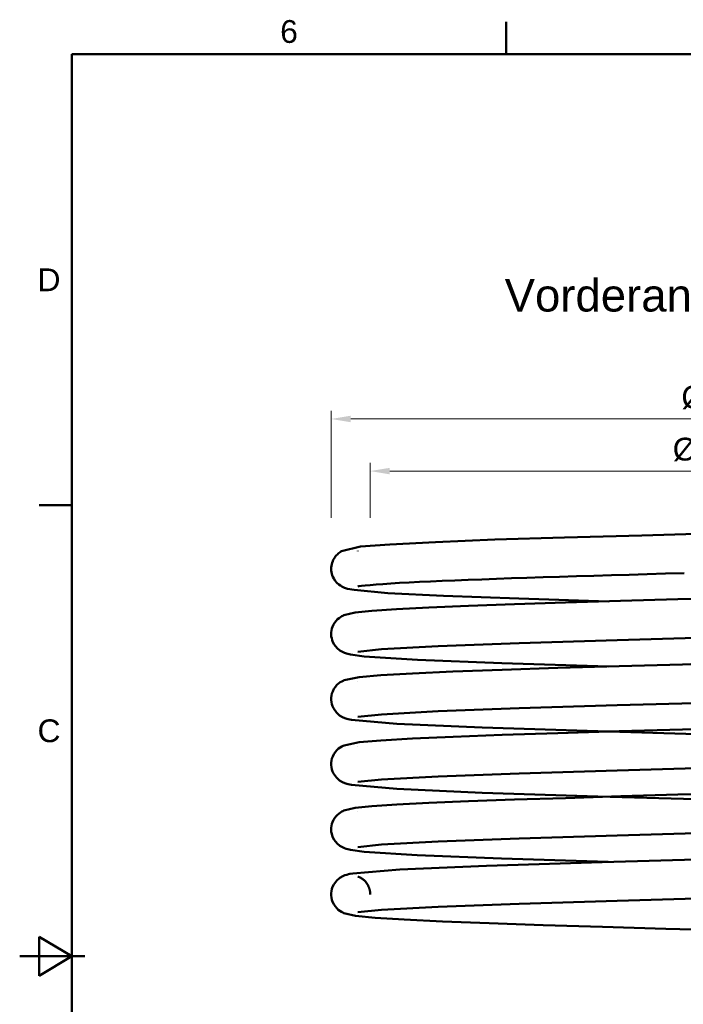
# Model space of a CAD drawing. Header units: inches. Extents: x 0.8 to 17.2, y 0.6 to 12.1.
# Tile 2 of 7: x 0.8 to 4.8, y 6.1 to 12. Entities that reach past the tile are written whole.
import ezdxf
from ezdxf.enums import TextEntityAlignment as Align

# ---------------------------------------------------------------- set-up
doc = ezdxf.new("R2010")
doc.units = ezdxf.units.IN
doc.header["$MEASUREMENT"] = 0
for name, color, linetype, lineweight in [('BEMASSUNG', 7, 'Continuous', 18), ('RAHMEN', 7, 'Continuous', 50), ('SICHTKANTE', 7, 'Continuous', 50), ('TEXT', 7, 'Continuous', 18)]:
    doc.layers.add(name, color=color, linetype=linetype, lineweight=lineweight)
doc.styles.add('ISO_14', font='arial.ttf')
doc.styles.add('ISO_20', font='arial.ttf')
doc.styles.add('ISO_DWG_RFN', font='arial.ttf')
doc.dimstyles.new('DWG_RFN', dxfattribs={"dimtxt": 0.137795, "dimasz": 0.11811, "dimexe": 0.049213, "dimexo": 0.031496, "dimgap": 0.031496, "dimtad": 1, "dimlfac": 25.4, "dimtxsty": 'ISO_DWG_RFN', "dimcen": 2.5, "dimclrd": 7, "dimclre": 7, "dimclrt": 7, "dimadec": 1, "dimazin": 3, "dimtfac": 1, "dimtmove": 0, "dimatfit": 3, "dimfxl": 0, "dimlwd": 18, "dimlwe": 18})

# ---------------------------------------------------------------- blocks, each defined once
blk = doc.blocks.new('*D10')
at = {"layer": 'BEMASSUNG', "color": 7, "lineweight": 18, "transparency": 16777216}
for p, q in [((2.937, 8.9941), (2.937, 9.3268)), ((7.2065, 8.9937), (7.2065, 9.3268)), ((3.0551, 9.2776), (7.0884, 9.2776))]:
    blk.add_line(p, q, dxfattribs=at)
at = {"layer": 'BEMASSUNG', "color": 7, "transparency": 16777216}
for points in [[(3.0551, 9.2972), (3.0551, 9.2579), (2.937, 9.2776)], [(7.0884, 9.2972), (7.0884, 9.2579), (7.2065, 9.2776)]]:
    blk.add_solid(points, dxfattribs=at)
at = {"layer": 'Defpoints', "color": 0, "transparency": 16777216}
for p in [(7.2065, 9.2776), (2.937, 8.9626), (7.2065, 8.9622)]:
    blk.add_point(p, dxfattribs=at)
at = {"layer": 'BEMASSUNG', "color": 7, "lineweight": 18, "transparency": 16777216, "insert": (4.7645, 9.4792), "char_height": 0.137795, "attachment_point": 1, "style": 'ISO_DWG_RFN'}
blk.add_mtext('\\A1;{Ø54,20}', dxfattribs=at)
blk = doc.blocks.new('*D11')
at = {"layer": 'BEMASSUNG', "color": 7, "lineweight": 18, "transparency": 16777216}
for p, q in [((2.7008, 8.9941), (2.7008, 9.6417)), ((2.8189, 9.5925), (7.3228, 9.5925)), ((7.4409, 8.9941), (7.4409, 9.6417))]:
    blk.add_line(p, q, dxfattribs=at)
at = {"layer": 'BEMASSUNG', "color": 7, "transparency": 16777216}
for points in [[(2.8189, 9.6122), (2.8189, 9.5728), (2.7008, 9.5925)], [(7.3228, 9.6122), (7.3228, 9.5728), (7.4409, 9.5925)]]:
    blk.add_solid(points, dxfattribs=at)
at = {"layer": 'Defpoints', "color": 0, "transparency": 16777216}
for p in [(7.4409, 9.5925), (2.7008, 8.9626), (7.4409, 8.9626)]:
    blk.add_point(p, dxfattribs=at)
at = {"layer": 'BEMASSUNG', "color": 7, "lineweight": 18, "transparency": 16777216, "insert": (4.8169, 9.7941), "char_height": 0.137795, "attachment_point": 1, "style": 'ISO_DWG_RFN'}
blk.add_mtext('\\A1;{Ø2,37}', dxfattribs=at)

msp = doc.modelspace()

# ---------------------------------------------------------------- linework, layer by layer
at = {"layer": 'RAHMEN'}
for p, q in [((3.75853, 11.79724), (3.75853, 11.99409)), ((16.88189, 11.79724), (1.13386, 11.79724)), ((1.13386, 11.79724), (1.13386, 0.89173)), ((1.13386, 9.07087), (0.93701, 9.07087)), ((1.13386, 6.34449), (0.93701, 6.4626)), ((0.93701, 6.4626), (0.93701, 6.22638)), ((0.8189, 6.34449), (1.2126, 6.34449)), ((1.13386, 6.34449), (0.93701, 6.34449)), ((0.93701, 6.22638), (1.13386, 6.34449))]:
    msp.add_line(p, q, dxfattribs=at)
at = {"layer": 'SICHTKANTE'}
for p, q in [((4.11073, 8.87588), (3.68975, 8.86322)), ((4.57824, 8.88898), (4.11073, 8.87588)), ((5.07395, 8.90387), (4.57824, 8.88898)), ((2.87865, 8.82152), (2.76406, 8.79322)), ((3.05555, 8.83298), (2.87865, 8.82152)), ((3.33116, 8.84827), (3.05555, 8.83298)), ((3.68975, 8.86322), (3.33116, 8.84827)), ((2.72257, 8.75595), (2.71788, 8.74875)), ((2.7276, 8.76263), (2.72257, 8.75595)), ((2.73287, 8.76873), (2.7276, 8.76263)), ((2.73827, 8.77425), (2.73287, 8.76873)), ((2.74372, 8.77915), (2.73827, 8.77425)), ((2.74911, 8.78347), (2.74372, 8.77915)), ((2.75435, 8.78723), (2.74911, 8.78347)), ((2.75937, 8.79046), (2.75435, 8.78723)), ((2.76406, 8.79322), (2.75937, 8.79046)), ((2.86153, 8.79461), (2.86154, 8.7946)), ((2.86154, 8.7946), (2.86155, 8.7946)), ((2.86155, 8.7946), (2.86156, 8.79459)), ((2.86156, 8.79459), (2.86157, 8.79459)), ((2.86157, 8.79459), (2.86158, 8.79458)), ((2.86158, 8.79458), (2.86159, 8.79458)), ((2.86159, 8.79458), (2.8616, 8.79458)), ((2.8616, 8.79458), (2.86161, 8.79457)), ((2.86161, 8.79457), (2.86163, 8.79457)), ((2.86163, 8.79457), (2.86164, 8.79456)), ((2.86164, 8.79456), (2.86165, 8.79456)), ((2.86165, 8.79456), (2.86167, 8.79455)), ((2.86167, 8.79455), (2.86168, 8.79455)), ((2.86168, 8.79455), (2.8617, 8.79454)), ((2.8617, 8.79454), (2.86171, 8.79454)), ((2.86171, 8.79454), (2.86173, 8.79453)), ((2.86173, 8.79453), (2.86174, 8.79453)), ((2.86174, 8.79453), (2.86176, 8.79452)), ((2.86176, 8.79452), (2.86178, 8.79452)), ((2.86178, 8.79452), (2.86179, 8.79451)), ((2.86179, 8.79451), (2.86181, 8.79451)), ((2.86181, 8.79451), (2.86183, 8.7945)), ((2.86183, 8.7945), (2.86185, 8.7945)), ((2.86185, 8.7945), (2.86187, 8.79449)), ((2.86187, 8.79449), (2.86189, 8.79449)), ((2.86189, 8.79449), (2.86191, 8.79448)), ((2.86191, 8.79448), (2.86193, 8.79448)), ((2.86193, 8.79448), (2.86195, 8.79447)), ((2.86195, 8.79447), (2.86197, 8.79446)), ((2.86197, 8.79446), (2.86199, 8.79446)), ((2.86199, 8.79446), (2.86201, 8.79445)), ((2.86201, 8.79445), (2.86204, 8.79445)), ((2.86204, 8.79445), (2.86206, 8.79444)), ((2.86206, 8.79444), (2.86208, 8.79444)), ((2.86208, 8.79444), (2.86211, 8.79443)), ((2.86211, 8.79443), (2.86213, 8.79442)), ((2.86213, 8.79442), (2.86216, 8.79442)), ((2.86216, 8.79442), (2.86218, 8.79441)), ((2.86218, 8.79441), (2.86221, 8.7944)), ((2.86221, 8.7944), (2.86223, 8.7944)), ((2.86223, 8.7944), (2.86226, 8.79439)), ((2.86226, 8.79439), (2.86229, 8.79439)), ((2.86229, 8.79439), (2.86231, 8.79438)), ((2.86231, 8.79438), (2.86234, 8.79437)), ((2.86234, 8.79437), (2.86237, 8.79437)), ((2.86237, 8.79437), (2.8624, 8.79436)), ((2.8624, 8.79436), (2.86243, 8.79435)), ((2.86243, 8.79435), (2.86246, 8.79434)), ((2.70108, 8.69541), (2.70079, 8.68564)), ((2.70216, 8.7051), (2.70108, 8.69541)), ((2.70402, 8.71464), (2.70216, 8.7051)), ((2.70661, 8.72393), (2.70402, 8.71464)), ((2.70992, 8.73291), (2.70661, 8.72393)), ((2.71364, 8.74107), (2.70992, 8.73291)), ((2.71788, 8.74875), (2.71364, 8.74107)), ((2.70079, 8.68564), (2.7013, 8.67589)), ((2.7013, 8.67589), (2.7026, 8.66624)), ((2.7026, 8.66624), (2.70467, 8.65676)), ((2.70467, 8.65676), (2.70747, 8.64754)), ((2.70747, 8.64754), (2.71096, 8.63867)), ((2.71096, 8.63867), (2.7159, 8.6286)), ((3.88395, 8.63239), (3.78991, 8.62926)), ((3.98096, 8.63554), (3.88395, 8.63239)), ((4.08068, 8.63869), (3.98096, 8.63554)), ((4.18285, 8.64185), (4.08068, 8.63869)), ((4.28722, 8.64501), (4.18285, 8.64185)), ((4.39352, 8.64817), (4.28722, 8.64501)), ((4.50149, 8.65132), (4.39352, 8.64817)), ((4.61085, 8.65446), (4.50149, 8.65132)), ((4.72134, 8.65758), (4.61085, 8.65446)), ((4.83269, 8.6607), (4.72134, 8.65758)), ((2.7159, 8.6286), (2.7252, 8.6144)), ((2.7252, 8.6144), (2.73571, 8.60237)), ((2.73571, 8.60237), (2.74641, 8.59269)), ((2.74641, 8.59269), (2.75662, 8.58523)), ((2.75662, 8.58523), (2.76596, 8.57969)), ((2.76596, 8.57969), (2.77426, 8.57564)), ((2.77426, 8.57564), (2.78156, 8.57263)), ((2.78156, 8.57263), (2.788, 8.57026)), ((2.86863, 8.58088), (2.86153, 8.57941)), ((2.88395, 8.58305), (2.86863, 8.58088)), ((2.90668, 8.58567), (2.88395, 8.58305)), ((2.93621, 8.58859), (2.90668, 8.58567)), ((2.97202, 8.59166), (2.93621, 8.58859)), ((3.01373, 8.59482), (2.97202, 8.59166)), ((3.061, 8.59801), (3.01373, 8.59482)), ((3.11355, 8.6012), (3.061, 8.59801)), ((3.17115, 8.60437), (3.11355, 8.6012)), ((3.2336, 8.60751), (3.17115, 8.60437)), ((3.30069, 8.61063), (3.2336, 8.60751)), ((3.37223, 8.61373), (3.30069, 8.61063)), ((3.44804, 8.61683), (3.37223, 8.61373)), ((3.52792, 8.61992), (3.44804, 8.61683)), ((3.61167, 8.62302), (3.52792, 8.61992)), ((3.69907, 8.62613), (3.61167, 8.62302)), ((3.78991, 8.62926), (3.69907, 8.62613)), ((2.788, 8.57026), (2.7938, 8.56828)), ((2.7938, 8.56828), (2.7992, 8.56662)), ((2.7992, 8.56662), (2.83981, 8.55879)), ((2.83981, 8.55879), (3.0432, 8.54015)), ((3.0432, 8.54015), (3.3801, 8.52368)), ((3.3801, 8.52368), (3.83516, 8.50704)), ((5.18562, 8.51315), (4.79532, 8.50314)), ((3.29136, 8.45278), (3.09634, 8.44331)), ((3.52993, 8.46256), (3.29136, 8.45278)), ((3.80783, 8.47288), (3.52993, 8.46256)), ((4.11633, 8.48218), (3.80783, 8.47288)), ((3.83516, 8.50704), (4.37631, 8.49005)), ((4.44981, 8.49263), (4.11633, 8.48218)), ((4.79532, 8.50314), (4.44981, 8.49263)), ((2.75684, 8.39525), (2.74831, 8.38919)), ((2.76477, 8.39992), (2.75684, 8.39525)), ((2.77192, 8.4035), (2.76477, 8.39992)), ((2.77822, 8.40636), (2.77192, 8.4035)), ((2.84491, 8.42255), (2.77822, 8.40636)), ((2.94648, 8.4328), (2.84491, 8.42255)), ((2.86153, 8.4009), (2.86154, 8.4009)), ((2.86154, 8.4009), (2.86155, 8.4009)), ((2.86155, 8.4009), (2.86156, 8.40089)), ((2.86156, 8.40089), (2.86157, 8.40089)), ((2.86157, 8.40089), (2.86158, 8.40088)), ((2.86158, 8.40088), (2.86159, 8.40088)), ((2.86159, 8.40088), (2.8616, 8.40088)), ((2.8616, 8.40088), (2.86161, 8.40087)), ((2.86161, 8.40087), (2.86162, 8.40087)), ((2.86162, 8.40087), (2.86164, 8.40086)), ((2.86164, 8.40086), (2.86165, 8.40086)), ((2.86165, 8.40086), (2.86167, 8.40085)), ((2.86167, 8.40085), (2.86168, 8.40085)), ((2.86168, 8.40085), (2.86169, 8.40084)), ((2.86169, 8.40084), (2.86171, 8.40084)), ((2.86171, 8.40084), (2.86173, 8.40083)), ((2.86173, 8.40083), (2.86174, 8.40083)), ((2.86174, 8.40083), (2.86176, 8.40082)), ((2.86176, 8.40082), (2.86178, 8.40082)), ((2.86178, 8.40082), (2.86179, 8.40081)), ((2.86179, 8.40081), (2.86181, 8.40081)), ((2.86181, 8.40081), (2.86183, 8.4008)), ((2.86183, 8.4008), (2.86185, 8.4008)), ((2.86185, 8.4008), (2.86187, 8.40079)), ((2.86187, 8.40079), (2.86189, 8.40079)), ((2.86189, 8.40079), (2.86191, 8.40078)), ((2.86191, 8.40078), (2.86193, 8.40078)), ((2.86193, 8.40078), (2.86195, 8.40077)), ((2.86195, 8.40077), (2.86197, 8.40076)), ((2.86197, 8.40076), (2.86199, 8.40076)), ((2.86199, 8.40076), (2.86201, 8.40075)), ((2.86201, 8.40075), (2.86204, 8.40075)), ((2.86204, 8.40075), (2.86206, 8.40074)), ((2.86206, 8.40074), (2.86208, 8.40073)), ((2.86208, 8.40073), (2.86211, 8.40073)), ((2.86211, 8.40073), (2.86213, 8.40072)), ((2.86213, 8.40072), (2.86216, 8.40072)), ((2.86216, 8.40072), (2.86218, 8.40071)), ((2.86218, 8.40071), (2.86221, 8.4007)), ((2.86221, 8.4007), (2.86223, 8.4007)), ((2.86223, 8.4007), (2.86226, 8.40069)), ((2.86226, 8.40069), (2.86229, 8.40068)), ((2.86229, 8.40068), (2.86231, 8.40068)), ((2.86231, 8.40068), (2.86234, 8.40067)), ((2.86234, 8.40067), (2.86237, 8.40066)), ((2.86237, 8.40066), (2.8624, 8.40066)), ((2.8624, 8.40066), (2.86243, 8.40065)), ((2.86243, 8.40065), (2.86246, 8.40064)), ((3.09634, 8.44331), (2.94648, 8.4328)), ((2.70894, 8.33678), (2.70522, 8.32561)), ((2.71463, 8.3494), (2.70894, 8.33678)), ((2.72211, 8.36161), (2.71463, 8.3494)), ((2.73055, 8.37239), (2.72211, 8.36161)), ((2.73943, 8.3816), (2.73055, 8.37239)), ((2.74831, 8.38919), (2.73943, 8.3816)), ((2.70112, 8.30217), (2.70083, 8.29021)), ((2.70083, 8.29021), (2.70173, 8.27828)), ((2.70259, 8.31403), (2.70112, 8.30217)), ((2.70173, 8.27828), (2.70381, 8.26655)), ((2.70522, 8.32561), (2.70259, 8.31403)), ((5.07321, 8.27371), (4.42903, 8.2554)), ((2.70381, 8.26655), (2.70702, 8.25516)), ((2.70702, 8.25516), (2.71127, 8.24427)), ((2.71127, 8.24427), (2.71954, 8.22878)), ((2.71954, 8.22878), (2.73661, 8.20776)), ((3.34691, 8.21901), (3.00482, 8.20037)), ((3.83675, 8.23717), (3.34691, 8.21901)), ((4.42903, 8.2554), (3.83675, 8.23717)), ((2.73661, 8.20776), (2.75405, 8.19327)), ((2.75405, 8.19327), (2.7694, 8.18422)), ((2.7694, 8.18422), (2.78202, 8.17871)), ((2.78202, 8.17871), (2.79239, 8.17509)), ((2.79239, 8.17509), (2.80137, 8.17241)), ((2.80137, 8.17241), (2.80976, 8.1704)), ((2.80976, 8.1704), (2.81801, 8.16884)), ((2.81801, 8.16884), (2.90041, 8.15764)), ((3.00482, 8.20037), (2.86153, 8.18571)), ((2.90041, 8.15764), (3.22246, 8.13703)), ((3.22246, 8.13703), (3.73257, 8.11651)), ((3.73257, 8.11651), (4.37676, 8.09636)), ((4.44049, 8.09859), (4.07121, 8.0872)), ((4.82393, 8.1093), (4.44049, 8.09859)), ((5.26494, 8.12158), (4.82393, 8.1093)), ((3.00111, 8.04341), (2.86951, 8.0318)), ((3.19157, 8.05458), (3.00111, 8.04341)), ((3.43686, 8.06512), (3.19157, 8.05458)), ((3.73362, 8.0766), (3.43686, 8.06512)), ((4.07121, 8.0872), (3.73362, 8.0766)), ((2.73589, 7.98444), (2.72616, 7.97337)), ((2.74582, 7.99351), (2.73589, 7.98444)), ((2.75544, 8.00063), (2.74582, 7.99351)), ((2.76436, 8.006), (2.75544, 8.00063)), ((2.77233, 8.00999), (2.76436, 8.006)), ((2.77923, 8.01312), (2.77233, 8.00999)), ((2.86951, 8.0318), (2.77923, 8.01312)), ((2.86153, 8.0072), (2.86154, 8.0072)), ((2.86154, 8.0072), (2.86154, 8.0072)), ((2.86154, 8.0072), (2.86155, 8.00719)), ((2.86155, 8.00719), (2.86157, 8.00719)), ((2.86157, 8.00719), (2.86158, 8.00718)), ((2.86158, 8.00718), (2.86159, 8.00718)), ((2.86159, 8.00718), (2.8616, 8.00717)), ((2.8616, 8.00717), (2.86161, 8.00717)), ((2.86161, 8.00717), (2.86162, 8.00717)), ((2.86162, 8.00717), (2.86164, 8.00716)), ((2.86164, 8.00716), (2.86165, 8.00716)), ((2.86165, 8.00716), (2.86167, 8.00715)), ((2.86167, 8.00715), (2.86168, 8.00715)), ((2.86168, 8.00715), (2.86169, 8.00714)), ((2.86169, 8.00714), (2.86171, 8.00714)), ((2.86171, 8.00714), (2.86173, 8.00713)), ((2.86173, 8.00713), (2.86174, 8.00713)), ((2.86174, 8.00713), (2.86176, 8.00712)), ((2.86176, 8.00712), (2.86178, 8.00712)), ((2.86178, 8.00712), (2.86179, 8.00711)), ((2.86179, 8.00711), (2.86181, 8.00711)), ((2.86181, 8.00711), (2.86183, 8.0071)), ((2.86183, 8.0071), (2.86185, 8.0071)), ((2.86185, 8.0071), (2.86187, 8.00709)), ((2.86187, 8.00709), (2.86189, 8.00709)), ((2.86189, 8.00709), (2.86191, 8.00708)), ((2.86191, 8.00708), (2.86193, 8.00707)), ((2.86193, 8.00707), (2.86195, 8.00707)), ((2.86195, 8.00707), (2.86197, 8.00706)), ((2.86197, 8.00706), (2.86199, 8.00706)), ((2.86199, 8.00706), (2.86201, 8.00705)), ((2.86201, 8.00705), (2.86204, 8.00705)), ((2.86204, 8.00705), (2.86206, 8.00704)), ((2.86206, 8.00704), (2.86208, 8.00703)), ((2.86208, 8.00703), (2.86211, 8.00703)), ((2.86211, 8.00703), (2.86213, 8.00702)), ((2.86213, 8.00702), (2.86216, 8.00702)), ((2.86216, 8.00702), (2.86218, 8.00701)), ((2.86218, 8.00701), (2.86221, 8.007)), ((2.86221, 8.007), (2.86223, 8.007)), ((2.86223, 8.007), (2.86226, 8.00699)), ((2.86226, 8.00699), (2.86229, 8.00698)), ((2.86229, 8.00698), (2.86231, 8.00698)), ((2.86231, 8.00698), (2.86234, 8.00697)), ((2.86234, 8.00697), (2.86237, 8.00696)), ((2.86237, 8.00696), (2.8624, 8.00696)), ((2.8624, 8.00696), (2.86243, 8.00695)), ((2.86243, 8.00695), (2.86246, 8.00694)), ((2.70266, 7.92071), (2.70105, 7.9075)), ((2.7057, 7.93359), (2.70266, 7.92071)), ((2.71008, 7.9459), (2.7057, 7.93359)), ((2.71729, 7.96044), (2.71008, 7.9459)), ((2.72616, 7.97337), (2.71729, 7.96044)), ((2.70105, 7.9075), (2.70091, 7.89417)), ((2.70091, 7.89417), (2.70225, 7.88092)), ((2.70225, 7.88092), (2.70504, 7.86797)), ((2.70504, 7.86797), (2.70918, 7.85553)), ((4.4292, 7.8617), (3.83687, 7.84347)), ((5.07344, 7.88002), (4.4292, 7.8617)), ((2.70918, 7.85553), (2.71455, 7.84381)), ((2.71455, 7.84381), (2.73243, 7.81839)), ((2.73243, 7.81839), (2.75204, 7.80099)), ((2.75204, 7.80099), (2.76931, 7.79056)), ((3.00484, 7.80668), (2.86153, 7.79201)), ((3.34697, 7.82532), (3.00484, 7.80668)), ((3.83687, 7.84347), (3.34697, 7.82532)), ((2.76931, 7.79056), (2.78324, 7.78455)), ((2.78324, 7.78455), (2.79448, 7.78073)), ((2.79448, 7.78073), (2.80423, 7.77796)), ((2.80423, 7.77796), (2.81349, 7.77597)), ((2.81349, 7.77597), (2.8226, 7.77409)), ((2.8226, 7.77409), (3.09674, 7.7499)), ((3.09674, 7.7499), (3.61383, 7.72704)), ((3.73362, 7.6829), (3.43687, 7.67142)), ((3.61383, 7.72704), (4.31292, 7.70452)), ((4.07121, 7.6935), (3.73362, 7.6829)), ((4.44049, 7.70489), (4.07121, 7.6935)), ((4.31292, 7.70452), (5.10466, 7.68215)), ((4.82393, 7.7156), (4.44049, 7.70489)), ((5.26494, 7.72788), (4.82393, 7.7156)), ((2.77923, 7.61942), (2.77233, 7.61629)), ((2.86951, 7.6381), (2.77923, 7.61942)), ((3.00111, 7.64971), (2.86951, 7.6381)), ((3.19157, 7.66088), (3.00111, 7.64971)), ((3.43687, 7.67142), (3.19157, 7.66088)), ((2.71729, 7.56674), (2.71008, 7.5522)), ((2.72616, 7.57967), (2.71729, 7.56674)), ((2.73589, 7.59074), (2.72616, 7.57967)), ((2.74583, 7.59981), (2.73589, 7.59074)), ((2.75544, 7.60693), (2.74583, 7.59981)), ((2.76436, 7.6123), (2.75544, 7.60693)), ((2.77233, 7.61629), (2.76436, 7.6123)), ((2.86153, 7.6135), (2.86154, 7.6135)), ((2.86154, 7.6135), (2.86155, 7.61349)), ((2.86155, 7.61349), (2.86156, 7.61349)), ((2.86156, 7.61349), (2.86157, 7.61349)), ((2.86157, 7.61349), (2.86158, 7.61348)), ((2.86158, 7.61348), (2.86159, 7.61348)), ((2.86159, 7.61348), (2.8616, 7.61347)), ((2.8616, 7.61347), (2.86161, 7.61347)), ((2.86161, 7.61347), (2.86163, 7.61347)), ((2.86163, 7.61347), (2.86164, 7.61346)), ((2.86164, 7.61346), (2.86165, 7.61346)), ((2.86165, 7.61346), (2.86167, 7.61345)), ((2.86167, 7.61345), (2.86168, 7.61345)), ((2.86168, 7.61345), (2.8617, 7.61344)), ((2.8617, 7.61344), (2.86171, 7.61344)), ((2.86171, 7.61344), (2.86173, 7.61343)), ((2.86173, 7.61343), (2.86174, 7.61343)), ((2.86174, 7.61343), (2.86176, 7.61342)), ((2.86176, 7.61342), (2.86178, 7.61342)), ((2.86178, 7.61342), (2.86179, 7.61341)), ((2.86179, 7.61341), (2.86181, 7.61341)), ((2.86181, 7.61341), (2.86183, 7.6134)), ((2.86183, 7.6134), (2.86185, 7.6134)), ((2.86185, 7.6134), (2.86187, 7.61339)), ((2.86187, 7.61339), (2.86189, 7.61339)), ((2.86189, 7.61339), (2.86191, 7.61338)), ((2.86191, 7.61338), (2.86193, 7.61337)), ((2.86193, 7.61337), (2.86195, 7.61337)), ((2.86195, 7.61337), (2.86197, 7.61336)), ((2.86197, 7.61336), (2.86199, 7.61336)), ((2.86199, 7.61336), (2.86201, 7.61335)), ((2.86201, 7.61335), (2.86204, 7.61334)), ((2.86204, 7.61334), (2.86206, 7.61334)), ((2.86206, 7.61334), (2.86208, 7.61333)), ((2.86208, 7.61333), (2.86211, 7.61333)), ((2.86211, 7.61333), (2.86213, 7.61332)), ((2.86213, 7.61332), (2.86216, 7.61331)), ((2.86216, 7.61331), (2.86218, 7.61331)), ((2.86218, 7.61331), (2.86221, 7.6133)), ((2.86221, 7.6133), (2.86223, 7.6133)), ((2.86223, 7.6133), (2.86226, 7.61329)), ((2.86226, 7.61329), (2.86229, 7.61328)), ((2.86229, 7.61328), (2.86231, 7.61328)), ((2.86231, 7.61328), (2.86234, 7.61327)), ((2.86234, 7.61327), (2.86237, 7.61326)), ((2.86237, 7.61326), (2.8624, 7.61326)), ((2.8624, 7.61326), (2.86243, 7.61325)), ((2.86243, 7.61325), (2.86246, 7.61324)), ((2.70105, 7.5138), (2.70091, 7.50047)), ((2.70091, 7.50047), (2.70225, 7.48722)), ((2.70266, 7.52701), (2.70105, 7.5138)), ((2.7057, 7.53988), (2.70266, 7.52701)), ((2.71008, 7.5522), (2.7057, 7.53988)), ((2.70225, 7.48722), (2.70504, 7.47427)), ((2.70504, 7.47427), (2.70918, 7.46183)), ((2.70918, 7.46183), (2.71455, 7.45011)), ((2.71455, 7.45011), (2.73243, 7.42469)), ((3.83687, 7.44977), (3.34697, 7.43161)), ((4.42921, 7.468), (3.83687, 7.44977)), ((5.07345, 7.48632), (4.42921, 7.468)), ((2.73243, 7.42469), (2.75204, 7.40729)), ((2.75204, 7.40729), (2.76931, 7.39686)), ((2.76931, 7.39686), (2.78324, 7.39085)), ((2.78324, 7.39085), (2.79448, 7.38703)), ((2.79448, 7.38703), (2.80423, 7.38426)), ((2.80423, 7.38426), (2.81349, 7.38227)), ((2.81349, 7.38227), (2.8226, 7.38039)), ((3.00484, 7.41297), (2.86153, 7.39831)), ((3.34697, 7.43161), (3.00484, 7.41297)), ((2.8226, 7.38039), (3.09674, 7.3562)), ((3.09674, 7.3562), (3.61383, 7.33334)), ((3.61383, 7.33334), (4.31292, 7.31082)), ((4.79562, 7.32204), (4.45015, 7.31154)), ((5.18594, 7.33205), (4.79562, 7.32204)), ((3.0966, 7.26222), (2.94669, 7.25171)), ((3.29167, 7.27169), (3.0966, 7.26222)), ((3.53027, 7.28148), (3.29167, 7.27169)), ((3.80819, 7.29179), (3.53027, 7.28148)), ((4.11669, 7.30108), (3.80819, 7.29179)), ((4.45015, 7.31154), (4.11669, 7.30108)), ((4.31292, 7.31082), (5.10466, 7.28845)), ((2.74833, 7.20811), (2.73945, 7.20051)), ((2.75686, 7.21415), (2.74833, 7.20811)), ((2.76478, 7.21883), (2.75686, 7.21415)), ((2.77194, 7.22241), (2.76478, 7.21883)), ((2.77823, 7.22527), (2.77194, 7.22241)), ((2.84504, 7.24147), (2.77823, 7.22527)), ((2.94669, 7.25171), (2.84504, 7.24147)), ((2.86153, 7.2198), (2.86154, 7.2198)), ((2.86154, 7.2198), (2.86154, 7.21979)), ((2.86154, 7.21979), (2.86155, 7.21979)), ((2.86155, 7.21979), (2.86157, 7.21979)), ((2.86157, 7.21979), (2.86158, 7.21978)), ((2.86158, 7.21978), (2.86159, 7.21978)), ((2.86159, 7.21978), (2.8616, 7.21977)), ((2.8616, 7.21977), (2.86161, 7.21977)), ((2.86161, 7.21977), (2.86162, 7.21976)), ((2.86162, 7.21976), (2.86164, 7.21976)), ((2.86164, 7.21976), (2.86165, 7.21976)), ((2.86165, 7.21976), (2.86166, 7.21975)), ((2.86166, 7.21975), (2.86168, 7.21975)), ((2.86168, 7.21975), (2.86169, 7.21974)), ((2.86169, 7.21974), (2.86171, 7.21974)), ((2.86171, 7.21974), (2.86173, 7.21973)), ((2.86173, 7.21973), (2.86174, 7.21973)), ((2.86174, 7.21973), (2.86176, 7.21972)), ((2.86176, 7.21972), (2.86178, 7.21972)), ((2.86178, 7.21972), (2.86179, 7.21971)), ((2.86179, 7.21971), (2.86181, 7.21971)), ((2.86181, 7.21971), (2.86183, 7.2197)), ((2.86183, 7.2197), (2.86185, 7.2197)), ((2.86185, 7.2197), (2.86187, 7.21969)), ((2.86187, 7.21969), (2.86189, 7.21968)), ((2.86189, 7.21968), (2.86191, 7.21968)), ((2.86191, 7.21968), (2.86193, 7.21967)), ((2.86193, 7.21967), (2.86195, 7.21967)), ((2.86195, 7.21967), (2.86197, 7.21966)), ((2.86197, 7.21966), (2.86199, 7.21966)), ((2.86199, 7.21966), (2.86201, 7.21965)), ((2.86201, 7.21965), (2.86204, 7.21964)), ((2.86204, 7.21964), (2.86206, 7.21964)), ((2.86206, 7.21964), (2.86208, 7.21963)), ((2.86208, 7.21963), (2.86211, 7.21963)), ((2.86211, 7.21963), (2.86213, 7.21962)), ((2.86213, 7.21962), (2.86216, 7.21961)), ((2.86216, 7.21961), (2.86218, 7.21961)), ((2.86218, 7.21961), (2.86221, 7.2196)), ((2.86221, 7.2196), (2.86223, 7.2196)), ((2.86223, 7.2196), (2.86226, 7.21959)), ((2.86226, 7.21959), (2.86229, 7.21958)), ((2.86229, 7.21958), (2.86231, 7.21958)), ((2.86231, 7.21958), (2.86234, 7.21957)), ((2.86234, 7.21957), (2.86237, 7.21956)), ((2.86237, 7.21956), (2.8624, 7.21956)), ((2.8624, 7.21956), (2.86243, 7.21955)), ((2.86243, 7.21955), (2.86246, 7.21954)), ((2.70523, 7.14454), (2.7026, 7.13296)), ((2.70895, 7.1557), (2.70523, 7.14454)), ((2.71465, 7.16833), (2.70895, 7.1557)), ((2.72213, 7.18054), (2.71465, 7.16833)), ((2.73057, 7.19131), (2.72213, 7.18054)), ((2.73945, 7.20051), (2.73057, 7.19131)), ((2.70112, 7.12111), (2.70083, 7.10914)), ((2.70083, 7.10914), (2.70173, 7.09721)), ((2.7026, 7.13296), (2.70112, 7.12111)), ((2.70173, 7.09721), (2.7038, 7.08548)), ((2.7038, 7.08548), (2.707, 7.07409)), ((5.07345, 7.09262), (4.42921, 7.0743)), ((2.707, 7.07409), (2.71125, 7.06321)), ((2.71125, 7.06321), (2.71948, 7.04776)), ((2.71948, 7.04776), (2.73654, 7.02672)), ((2.73654, 7.02672), (2.75399, 7.01221)), ((3.34698, 7.03791), (3.00484, 7.01927)), ((3.83687, 7.05607), (3.34698, 7.03791)), ((4.42921, 7.0743), (3.83687, 7.05607)), ((2.75399, 7.01221), (2.76934, 7.00315)), ((2.76934, 7.00315), (2.78198, 6.99763)), ((2.78198, 6.99763), (2.79236, 6.994)), ((2.79236, 6.994), (2.80134, 6.99132)), ((2.80134, 6.99132), (2.80973, 6.9893)), ((2.80973, 6.9893), (2.81797, 6.98775)), ((2.81797, 6.98775), (2.89943, 6.97664)), ((3.00484, 7.01927), (2.86153, 7.00461)), ((2.89943, 6.97664), (3.22053, 6.95602)), ((3.22053, 6.95602), (3.72983, 6.9355)), ((3.63906, 6.89199), (4.33854, 6.91434)), ((3.72983, 6.9355), (4.37347, 6.91535)), ((4.33854, 6.91434), (5.12633, 6.93656)), ((2.81404, 6.84224), (2.83131, 6.84555)), ((2.83131, 6.84555), (3.11584, 6.86928)), ((3.11584, 6.86928), (3.63906, 6.89199)), ((2.71617, 6.77737), (2.73443, 6.80185)), ((2.73443, 6.80185), (2.7538, 6.81836)), ((2.7538, 6.81836), (2.77066, 6.82821)), ((2.77066, 6.82821), (2.78423, 6.83392)), ((2.78423, 6.83392), (2.79523, 6.83761)), ((2.79523, 6.83761), (2.80486, 6.8403)), ((2.80486, 6.8403), (2.81404, 6.84224)), ((2.86153, 6.8261), (2.86159, 6.82609)), ((2.86159, 6.82609), (2.86175, 6.82604)), ((2.86175, 6.82604), (2.86203, 6.82596)), ((2.86203, 6.82596), (2.86245, 6.82584)), ((2.86245, 6.82584), (2.863, 6.82567)), ((2.863, 6.82567), (2.86371, 6.82545)), ((2.86371, 6.82545), (2.86458, 6.82516)), ((2.86458, 6.82516), (2.86563, 6.82479)), ((2.86563, 6.82479), (2.86686, 6.82433)), ((2.86686, 6.82433), (2.8683, 6.82377)), ((2.8683, 6.82377), (2.86996, 6.82309)), ((2.86996, 6.82309), (2.87185, 6.82226)), ((2.87185, 6.82226), (2.87399, 6.82126)), ((2.87399, 6.82126), (2.87638, 6.82006)), ((2.87638, 6.82006), (2.87904, 6.81864)), ((2.87904, 6.81864), (2.88196, 6.81695)), ((2.88196, 6.81695), (2.88513, 6.81498)), ((2.88513, 6.81498), (2.88853, 6.81269)), ((2.88853, 6.81269), (2.89214, 6.81004)), ((2.89214, 6.81004), (2.89592, 6.80701)), ((2.89592, 6.80701), (2.89982, 6.8036)), ((2.89982, 6.8036), (2.90378, 6.79978)), ((2.90378, 6.79978), (2.90773, 6.79557)), ((2.90773, 6.79557), (2.9116, 6.791)), ((2.9116, 6.791), (2.91344, 6.78865)), ((2.91344, 6.78865), (2.91524, 6.78621)), ((2.91524, 6.78621), (2.917, 6.78369)), ((2.701, 6.72573), (2.70253, 6.73886)), ((2.70253, 6.73886), (2.70547, 6.75167)), ((2.70547, 6.75167), (2.70973, 6.76396)), ((2.70973, 6.76396), (2.71617, 6.77737)), ((2.917, 6.78369), (2.91871, 6.7811)), ((2.91871, 6.7811), (2.92037, 6.77843)), ((2.92037, 6.77843), (2.92197, 6.77569)), ((2.92197, 6.77569), (2.9235, 6.77289)), ((2.9235, 6.77289), (2.92497, 6.77002)), ((2.92497, 6.77002), (2.92637, 6.76709)), ((2.92637, 6.76709), (2.92769, 6.7641)), ((2.92769, 6.7641), (2.92894, 6.76107)), ((2.92894, 6.76107), (2.9301, 6.75798)), ((2.9301, 6.75798), (2.93118, 6.75485)), ((2.93118, 6.75485), (2.93218, 6.75168)), ((2.93218, 6.75168), (2.93308, 6.74846)), ((2.93308, 6.74846), (2.9339, 6.74522)), ((2.9339, 6.74522), (2.93462, 6.74194)), ((2.93462, 6.74194), (2.93525, 6.73864)), ((2.93525, 6.73864), (2.93579, 6.73532)), ((2.93579, 6.73532), (2.93622, 6.73198)), ((2.93622, 6.73198), (2.93657, 6.72862)), ((2.93657, 6.72862), (2.93681, 6.72525)), ((2.70094, 6.71249), (2.701, 6.72573)), ((2.70233, 6.69933), (2.70094, 6.71249)), ((2.70514, 6.68648), (2.70233, 6.69933)), ((2.70929, 6.67415), (2.70514, 6.68648)), ((2.71594, 6.66001), (2.70929, 6.67415)), ((2.93681, 6.72525), (2.93696, 6.72188)), ((2.93696, 6.72188), (2.93701, 6.7185)), ((4.42921, 6.6806), (3.83687, 6.66237)), ((5.07344, 6.69892), (4.42921, 6.6806)), ((2.72452, 6.64687), (2.71594, 6.66001)), ((2.73409, 6.63553), (2.72452, 6.64687)), ((2.74397, 6.62616), (2.73409, 6.63553)), ((2.75361, 6.61872), (2.74397, 6.62616)), ((2.76263, 6.61307), (2.75361, 6.61872)), ((2.77075, 6.60886), (2.76263, 6.61307)), ((2.77784, 6.60562), (2.77075, 6.60886)), ((3.00484, 6.62557), (2.86153, 6.61091)), ((3.34698, 6.64421), (3.00484, 6.62557)), ((3.83687, 6.66237), (3.34698, 6.64421)), ((2.84824, 6.58882), (2.77784, 6.60562)), ((2.96563, 6.57743), (2.84824, 6.58882)), ((3.14179, 6.56601), (2.96563, 6.57743)), ((3.37258, 6.55562), (3.14179, 6.56601)), ((3.65552, 6.54438), (3.37258, 6.55562)), ((3.9818, 6.53347), (3.65552, 6.54438)), ((4.3409, 6.52294), (3.9818, 6.53347)), ((4.72348, 6.50965), (4.3409, 6.52294)), ((5.14388, 6.49977), (4.72348, 6.50965))]:
    msp.add_line(p, q, dxfattribs=at)

# ---------------------------------------------------------------- texts
at = {"layer": 'RAHMEN', "style": 'ISO_14'}
for s, p in [('6', (2.44619, 11.93504)), ('D', (0.99606, 10.43406)), ('C', (0.99606, 7.70768))]:
    msp.add_text(s, height=0.1378, dxfattribs=at).set_placement(p, align=Align.MIDDLE_CENTER)
at = {"layer": 'TEXT', "style": 'ISO_20'}
msp.add_text('Vorderansicht ( 2 : 1 )', height=0.1968504, dxfattribs=at).set_placement((5.07087, 10.34055), align=Align.MIDDLE_CENTER)

# ---------------------------------------------------------------- dimensions: what is measured, and where the dimension line sits
at = {"layer": 'BEMASSUNG', "color": 7, "lineweight": 18}
for base, p1, p2, override, picture, middle in [((7.44094, 9.59252), (2.70079, 8.9626), (7.44094, 8.9626), {"dimgap": 0.031496, "dimdec": 2, "dimlfac": 0.5, "dimsah": 1, "dimtol": 0, "dimlim": 0, "dimtp": 0, "dimtm": 0, "dimtdec": 2, "dimtofl": 0, "dimatfit": 1}, '*D11', (5.07087, 9.59252)), ((7.20652, 9.27756), (2.93701, 8.9626), (7.20652, 8.9622), {"dimgap": 0.031496, "dimdec": 2, "dimlfac": 12.69465, "dimsah": 1, "dimtol": 0, "dimlim": 0, "dimtp": 0, "dimtm": 0, "dimtdec": 2, "dimtofl": 0, "dimatfit": 1}, '*D10', (5.07177, 9.27756))]:
    dim = msp.add_linear_dim(base=base, p1=p1, p2=p2, angle=180, text='{Ø<>}', dimstyle='DWG_RFN', override=override, dxfattribs=at)
    dim.commit()
    dim.dimension.update_dxf_attribs({"geometry": picture, "text_midpoint": middle, "dimtype": 160})

doc.saveas('drawing.dxf')
